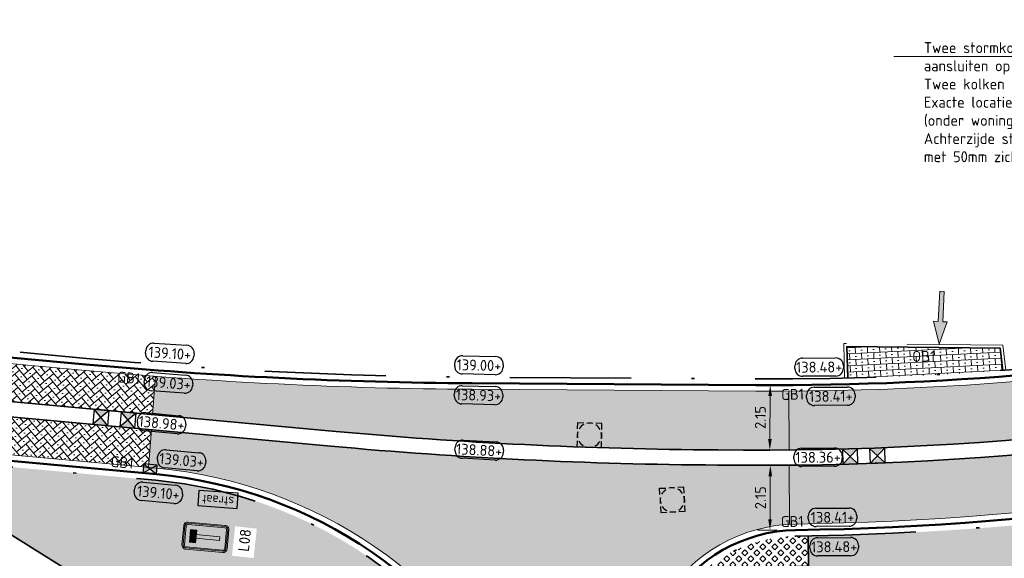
# Model space of a CAD drawing. Header units: metres. Extents: x 191748 to 192615, y 309710 to 310028.
# Tile 14 of 76: x 191854 to 191886, y 309786 to 309804. Entities that reach past the tile are written whole.
import ezdxf
from ezdxf import colors
from ezdxf.entities.mleader import LeaderData, LeaderLine
from ezdxf.enums import TextEntityAlignment as Align
from ezdxf.math import Vec2, Vec3

# ---------------------------------------------------------------- set-up
doc = ezdxf.new("R2010")
doc.units = ezdxf.units.M
for name, pattern in [('VH-GELEIDEBAND_50X200', [8, 4, -2, 0, -2]), ('VH-OPSLUITBAND-SO', [10, 4, -2, 2, -2]), ('VH-OPSLUITBAND_100X200', [16, 8, -2, 4, -2])]:
    doc.linetypes.add(name, pattern=pattern)
doc.layers.add('N-WE-GR-BEPLANTING_BODEMBEDEKKERS-A', color=7, linetype='Continuous', lineweight=9, true_color=0x478e2f)
for name, color, linetype, lineweight in [('N-WE-GR-GRAS-A', 62, 'Continuous', 9), ('N-WE-IE-MEUBILAIR-S-200', 7, 'Continuous', 25), ('N-WE-RI-HWA_KOLK_NORMALE STRAATKOLK-S-200', 84, 'Continuous', 25), ('N-WE-RI-HWA_KOLK_STORM-STRAATKOLK-S-200', 170, 'Continuous', 25), ('N-WE-RI-OVERIG_RIOOLPUT-OPHOOGTEBRENGEN-S-200', 7, 'Continuous', 25), ('N-WE-VH-GOOT-G', 170, 'Continuous', 35), ('N-WE-VH-HALFVERHARDING_GRASBETONSTEEN-G', 7, 'Continuous', 35), ('N-WE-VH-KANTLAAG 2 STREKS-G', 170, 'Continuous', 18), ('N-WE-VH-KANTOPSLUITING_GELEIDEBAND_70 200 VOORKANT-G', 2, 'Continuous', 50), ('N-WE-VH-KANTOPSLUITING_GELEIDEBAND_70 200-G', 6, 'VH-GELEIDEBAND_50X200', 35), ('N-WE-VH-KANTOPSLUITING_OPSLUITBAND_80X200 VOORKANT-G', 1, 'Continuous', 35), ('N-WE-VH-KANTOPSLUITING_OPSLUITBAND_80X200-G', 5, 'VH-OPSLUITBAND-SO', 18), ('N-WE-VH-KANTOPSLUITING_TEKST-T', 7, 'VH-OPSLUITBAND_100X200', 35), ('N-WE-VH-KANTVERHARDING-G', 5, 'Continuous', 35), ('N-WE-VH-OPENVERHARDING_STRAATBAKSTEEN_ROOD-A', 13, 'Continuous', 9), ('N-WE-VH-VERHARDING_GRASBETON-A', 251, 'Continuous', 9), ('N-WE-VW-VERKEERSTEKEN_BORD-T25', 7, 'Continuous', 25), ('N-WE-VW-VERKEERSTEKEN_BORD_L-S-200', 7, 'Continuous', 25), ('X-XX-AL-AANPIJLING-S', 6, 'Continuous', 5), ('X-XX-AL-AANPIJLING_INRIT-S', 6, 'Continuous', 5), ('X-XX-AL-HOOGTELABEL-S', 7, 'Continuous', 25), ('X-XX-AL-MAATVOERING-M', 6, 'Continuous', 18)]:
    doc.layers.add(name, color=color, linetype=linetype, lineweight=lineweight)
doc.layers.add('N-WE-VW-MARKERING-T', color=7, linetype='Continuous', true_color=0xf7f7f7)
doc.styles.add('NLCS-ISO', font='NLCS-ISO.ttf')
doc.styles.add('NLCS-ISO-M200-T18', font='NLCS-ISO.ttf', dxfattribs={"height": 0.36})
doc.styles.add('NLCS-ISO-M200-T25', font='NLCS-ISO.ttf', dxfattribs={"height": 0.5})
doc.styles.get("Standard").update_dxf_attribs({"font": 'arial.ttf'})
doc.dimstyles.new('ISO-25', dxfattribs={"dimtxt": 2.5, "dimasz": 2.5, "dimexe": 1.25, "dimexo": 0.625, "dimtad": 1, "dimtxsty": 'Standard', "dimcen": 2.5, "dimadec": 0, "dimazin": 0, "dimtfac": 1, "dimtmove": 0, "dimatfit": 3, "dimfxl": 1, "dimarcsym": 0})
doc.dimstyles.new('NLCS-M200-T18-PIJL_L2_H2', dxfattribs={"dimscale": 0.2, "dimtxt": 2.5, "dimasz": 1.8, "dimexe": 2, "dimexo": 2, "dimgap": 0.7, "dimtad": 1, "dimzin": 0, "dimdsep": 46, "dimtxsty": 'NLCS-ISO-M200-T18', "dimcen": 0, "dimdle": 2, "dimclrd": 256, "dimclre": 256, "dimclrt": 7, "dimazin": 0, "dimtfac": 1, "dimtdec": 3, "dimtofl": 0, "dimtmove": 0, "dimatfit": 3, "dimfxl": 2, "dimfxlon": 1, "dimtfillclr": 256, "dimtolj": 1, "dimtzin": 0, "dimlwd": -1, "dimlwe": -1, "dimarcsym": 0})
pattern_1 = [(53.48344836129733, (191878.3966331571, 309789.6519688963), (-0.04172600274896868, 0.2797479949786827), [0.6, -0.2]), (143.4834483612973, (191878.5573701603, 309789.532957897), (0.04172600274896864, -0.2797479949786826), [0.6, -0.2]), (8.48344836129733, (191878.596012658, 309789.7532003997), (0.2588850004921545, 0.1816000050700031), [0, -0.56568542])]
pattern_2 = [(41.68853559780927, (191858.0777125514, 309790.3275525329), (0.01633806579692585, 0.282370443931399), [0.6, -0.2]), (131.6885355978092, (191858.210728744, 309790.1781982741), (-0.01633806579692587, -0.2823704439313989), [0.6, -0.2]), (356.6885355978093, (191858.2935749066, 309790.3858915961), (0.2905394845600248, 0.124847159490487), [0, -0.56568542])]
pattern_3 = [(39.76306424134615, (191844.1466686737, 309791.6044324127), (0.02581634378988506, 0.2816620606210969), [0.6, -0.2]), (129.7630642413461, (191844.2745915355, 309791.4506932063), (-0.02581634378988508, -0.2816620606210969), [0.6, -0.2]), (354.7630642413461, (191844.3643693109, 309791.6554856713), (0.2945702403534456, 0.1150146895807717), [0, -0.56568542])]

# ---------------------------------------------------------------- blocks, each defined once
blk = doc.blocks.new('INRIT')
at = {"layer": 'X-XX-AL-AANPIJLING_INRIT-S'}
blk.add_hatch(color=254, dxfattribs=at).paths.add_polyline_path([(-1.75, 0.07499999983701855), (-1.750000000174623, -0.07499999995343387), (-0.75, -0.07500000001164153), (-0.75, -0.2250000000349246), (0, 0), (-0.75, 0.2250000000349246), (-0.75, 0.07500000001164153)])
at = {"layer": 'X-XX-AL-AANPIJLING_INRIT-S', "flags": 128}
blk.add_lwpolyline([(-1.75, 0.07499999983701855), (-1.750000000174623, -0.07499999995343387), (-0.75, -0.07500000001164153), (-0.75, -0.2250000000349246), (0, 0), (-0.75, 0.2250000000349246), (-0.75, 0.07500000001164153)], close=True, dxfattribs=at)
blk = doc.blocks.new('SAL-HOOGTE-WEGPEIL-200-SO')
for p, q in [((-0.8000000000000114, -0.04250000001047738), (-0.8000000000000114, 0.04250000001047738)), ((-0.5450000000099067, 0.3024999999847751), (0.5450000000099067, 0.3024999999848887)), ((0.8000000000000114, 0.04749999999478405), (0.8000000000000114, -0.04250000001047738)), ((0.5449999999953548, -0.297500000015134), (-0.5449999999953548, -0.297500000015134))]:
    blk.add_line(p, q)
for centre, radius, start, end in [((-0.5450000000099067, 0.04749999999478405), 0.2549999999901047, 90.00000000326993, 180.0000000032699), ((0.5450000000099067, 0.04749999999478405), 0.2549999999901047, 359.9999999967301, 89.99999999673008), ((-0.5449999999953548, -0.04250000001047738), 0.2550000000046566, 180, 270), ((0.5449999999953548, -0.04250000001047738), 0.2550000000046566, 270, 0)]:
    blk.add_arc(centre, radius, start, end)
at = {"style": 'NLCS-ISO'}
blk.add_attdef('HOOGTE', text='', height=0.36, dxfattribs=at).set_placement((0, 0.002499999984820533), align=Align.MIDDLE_CENTER)
blk = doc.blocks.new('TEKST OB')
at = {"layer": 'N-WE-VH-KANTOPSLUITING_TEKST-T', "style": 'NLCS-ISO'}
blk.add_attdef('TEKST_OPSLUITBANDEN', text='', height=0.36, rotation=0.340705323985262, dxfattribs=at).set_placement((0, 0), align=Align.BOTTOM_CENTER)
blk = doc.blocks.new('TEKST GB')
at = {"layer": 'N-WE-VH-KANTOPSLUITING_TEKST-T', "style": 'NLCS-ISO'}
blk.add_attdef('TEKST_GELEIDEBANDEN', text='', height=0.36, rotation=0.340705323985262, dxfattribs=at).set_placement((0, 0), align=Align.BOTTOM_CENTER)
blk = doc.blocks.new('SRI-PUT_OPHOOGTEBRENGEN-SO')
for p, q in [((-0.5, 2), (0.5, 2)), ((-2, -0.4999999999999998), (-2, 0.5)), ((2, -0.4999999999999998), (2, 0.5000000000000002)), ((-0.5, -2), (0.5, -2))]:
    blk.add_line(p, q)
for points in [[(-1, 2), (-2, 2), (-2, 0.9999999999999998)], [(1, 2), (2, 2), (2, 0.9999999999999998)], [(-1, -2), (-2, -2), (-2, -0.9999999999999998)], [(1, -2), (2, -2), (2, -0.9999999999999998)]]:
    blk.add_lwpolyline(points)
for start, end in [(120, 150), (75.52248781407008, 104.4775121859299), (30, 59.99999999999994), (165.5224878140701, 194.4775121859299), (345.5224878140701, 14.47751218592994), (209.9999999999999, 239.9999999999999), (300.0000000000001, 330.0000000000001), (255.52248781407, 284.4775121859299)]:
    blk.add_arc((0, 0), 2, start, end)
blk = doc.blocks.new('*D135')
at = {"layer": 'defpoints', "color": 0, "transparency": 16777216}
for p in [(191878.5178352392, 309791.7989588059), (191879.1538347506, 309791.794982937), (191879.1404595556, 309789.6554210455)]:
    blk.add_point(p, dxfattribs=at)
at = {"layer": 'X-XX-AL-MAATVOERING-M', "transparency": 16777216}
for p, q in [((191878.7538425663, 309791.7974834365), (191878.117843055, 309791.8014593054)), ((191878.5067104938, 309790.0193898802), (191878.5155847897, 309791.43896584)), ((191878.7404673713, 309789.657921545), (191878.10446786, 309789.6618974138))]:
    blk.add_line(p, q, dxfattribs=at)
for points in [[(191878.455585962, 309791.4393409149), (191878.5755836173, 309791.4385907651), (191878.5178352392, 309791.7989588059)], [(191878.4467116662, 309790.0197649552), (191878.5667093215, 309790.0190148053), (191878.5044600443, 309789.6593969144)]]:
    blk.add_solid(points, dxfattribs=at)
at = {"layer": 'X-XX-AL-MAATVOERING-M', "color": 7, "transparency": 16777216, "insert": (191878.1911538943, 309790.7311782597), "char_height": 0.36, "attachment_point": 5, "rotation": 89.64182749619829, "style": 'NLCS-ISO-M200-T18'}
blk.add_mtext('\\A1;2.15', dxfattribs=at)
blk = doc.blocks.new('N-SVW-VERKEERSTEKEN_BORD_L08-SO')
at = {"true_color": 0x007dc8}
h = blk.add_hatch(color=152, dxfattribs=at)
h.dxf.hatch_style = 1
h.paths.add_polyline_path([(-2.25, 3.050000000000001), (-2.25, -3.05, 0.4142135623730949), (-1.550000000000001, -3.749999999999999), (-2.296212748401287e-16, -3.75), (-2.173748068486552e-16, -3.55), (-1.550000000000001, -3.549999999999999, -0.414213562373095), (-2.05, -3.05), (-2.05, 3.050000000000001, -0.4142135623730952), (-1.55, 3.550000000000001), (1.10555322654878e-15, 3.550000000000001), (1.117799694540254e-15, 3.75), (-1.55, 3.75, 0.4142135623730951)])
at = {"true_color": 0xffffff}
h = blk.add_hatch(color=7, dxfattribs=at)
h.dxf.hatch_style = 1
h.paths.add_polyline_path([(-1.55, -3.349999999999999, -0.4142135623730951), (-1.85, -3.049999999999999), (-1.85, 3.05, -0.4142135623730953), (-1.55, 3.35), (8.157510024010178e-16, 3.35), (8.835086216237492e-16, 3.550000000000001), (-1.55, 3.550000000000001, 0.4142135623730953), (-2.05, 3.050000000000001), (-2.05, -3.05, 0.4142135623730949), (-1.550000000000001, -3.549999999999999), (-3.839082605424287e-16, -3.55), (-3.161506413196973e-16, -3.35)])
at = {"true_color": 0x007dc8}
h = blk.add_hatch(color=152, dxfattribs=at)
h.dxf.hatch_style = 1
h.paths.add_polyline_path([(9.992007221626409e-16, 3.35), (-1.55, 3.35, 0.4142135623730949), (-1.85, 3.05), (-1.85, -3.05, 0.4142135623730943), (-1.55, -3.349999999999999), (-1.110223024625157e-16, -3.349999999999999), (1.110223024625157e-16, -2.35), (-0.3, -2.350000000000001), (-0.2999999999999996, 1.55), (-1.05, 1.55), (-1.05, 2.55), (8.881784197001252e-16, 2.55)])
h = blk.add_hatch(color=152, dxfattribs=at)
h.dxf.hatch_style = 1
h.paths.add_polyline_path([(1.550000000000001, 3.75), (1.117799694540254e-15, 3.75), (1.10555322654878e-15, 3.550000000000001), (1.550000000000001, 3.550000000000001, -0.414213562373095), (2.050000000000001, 3.050000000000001), (2.050000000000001, -3.05, -0.4142135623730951), (1.55, -3.55), (-2.173748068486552e-16, -3.55), (-2.296212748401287e-16, -3.75), (1.55, -3.75, 0.4142135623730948), (2.25, -3.05), (2.250000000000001, 3.050000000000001, 0.4142135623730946)])
at = {"true_color": 0xffffff}
h = blk.add_hatch(color=7, dxfattribs=at)
h.dxf.hatch_style = 1
h.paths.add_polyline_path([(-4.271729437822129e-16, -3.35), (-3.839082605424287e-16, -3.55), (1.55, -3.55, 0.4142135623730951), (2.050000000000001, -3.05), (2.050000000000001, 3.050000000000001, 0.414213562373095), (1.550000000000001, 3.550000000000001), (8.835086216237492e-16, 3.550000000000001), (8.157510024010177e-16, 3.349999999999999), (1.550000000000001, 3.35, -0.4142135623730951), (1.850000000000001, 3.05), (1.85, -3.05, -0.4142135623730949), (1.55, -3.35)])
at = {"true_color": 0x007dc8}
h = blk.add_hatch(color=152, dxfattribs=at)
h.dxf.hatch_style = 1
h.paths.add_polyline_path([(1.850000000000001, 3.05, 0.4142135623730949), (1.550000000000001, 3.35), (1.110223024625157e-15, 3.35), (9.992007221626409e-16, 2.55), (1.05, 2.55), (1.05, 1.55), (0.3000000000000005, 1.55), (0.3, -2.35), (-2.220446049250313e-16, -2.35), (-4.440892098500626e-16, -3.35), (1.550000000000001, -3.35, 0.4142135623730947), (1.85, -3.05)])
at = {"true_color": 0xffffff}
h = blk.add_hatch(color=7, dxfattribs=at)
h.dxf.hatch_style = 1
h.paths.add_polyline_path([(6.938893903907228e-16, 2.55), (-1.05, 2.55), (-1.05, 1.55), (4.718447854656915e-16, 1.55), (4.718447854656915e-16, 1.65), (-0.9499999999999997, 1.65), (-0.9499999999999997, 2.45), (6.661338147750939e-16, 2.45)])
at = {"true_color": 0xff0000}
h = blk.add_hatch(color=1, dxfattribs=at)
h.dxf.hatch_style = 1
h.paths.add_polyline_path([(-0.9499999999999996, 1.65), (0.9500000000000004, 1.65), (0.9500000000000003, 2.45), (-0.9499999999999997, 2.45)])
at = {"true_color": 0xffffff}
h = blk.add_hatch(color=7, dxfattribs=at)
h.dxf.hatch_style = 1
h.paths.add_polyline_path([(1.05, 2.55), (6.38378239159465e-16, 2.55), (6.106226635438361e-16, 2.45), (0.9500000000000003, 2.45), (0.9500000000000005, 1.65), (5.273559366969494e-16, 1.65), (4.996003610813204e-16, 1.55), (1.05, 1.55)])
h = blk.add_hatch(color=7, dxfattribs=at)
h.dxf.hatch_style = 1
h.paths.add_polyline_path([(0.3000000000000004, 1.55), (0.3, -2.349999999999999), (-0.3, -2.349999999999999), (-0.2999999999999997, 1.55)])
at = {"color": 152, "lineweight": 0, "true_color": 0x007dc8}
blk.add_lwpolyline([(-1.550000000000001, -3.75), (1.55, -3.75, 0.4142135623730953), (2.250000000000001, -3.050000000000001), (2.250000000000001, 3.05, 0.4142135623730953), (1.550000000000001, 3.75), (-1.549999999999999, 3.75, 0.4142135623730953), (-2.25, 3.050000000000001), (-2.25, -3.05, 0.4142135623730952)], format="xyb", close=True, dxfattribs=at)
at = {"color": 7, "lineweight": 0, "true_color": 0xffffff}
for points in [[(-1.55, -3.549999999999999), (1.55, -3.55, 0.414213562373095), (2.050000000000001, -3.05), (2.050000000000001, 3.05, 0.414213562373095), (1.550000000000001, 3.55), (-1.55, 3.55, 0.414213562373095), (-2.05, 3.05), (-2.05, -3.05, 0.414213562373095)], [(-1.55, -3.349999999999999), (1.55, -3.35, 0.4142135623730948), (1.85, -3.05), (1.850000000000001, 3.05, 0.4142135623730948), (1.550000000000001, 3.35), (-1.55, 3.35, 0.4142135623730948), (-1.85, 3.05), (-1.85, -3.05, 0.4142135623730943)]]:
    blk.add_lwpolyline(points, format="xyb", close=True, dxfattribs=at)
for points in [[(-1.05, 1.55), (1.05, 1.55), (1.05, 2.55), (-1.05, 2.55)], [(-0.9499999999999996, 1.65), (0.9500000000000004, 1.65), (0.9500000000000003, 2.45), (-0.9499999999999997, 2.45)], [(0.3000000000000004, 1.55), (0.3, -2.349999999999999), (-0.3, -2.349999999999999), (-0.2999999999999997, 1.55)]]:
    blk.add_lwpolyline(points, close=True, dxfattribs=at)
blk = doc.blocks.new('SIE-MEUBILAIR_BORD_STRAATNAAM-SO')
blk.add_lwpolyline([(-1.625, -0.625), (1.625, -0.625), (1.625, 0.625), (-1.625, 0.625)], close=True)
at = {"style": 'NLCS-ISO'}
blk.add_text('straat', height=0.75, dxfattribs=at).set_placement((0, 0.07594648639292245), align=Align.MIDDLE_CENTER)
blk = doc.blocks.new('SRI-KOLK_STRAAT_01-SO')
h = blk.add_hatch(color=256)
h.dxf.hatch_style = 1
h.paths.add_polyline_path([(0, 1.125), (-1.125, 2.25), (-1.125, 1.110223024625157e-16)])
h.paths.add_polyline_path([(1.125, 2.25), (0, 1.125), (1.125, 1.110223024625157e-16)])
for p, q in [((-1.125, 1.530808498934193e-17), (1.125, 2.25)), ((1.125, 0), (-1.125, 2.25))]:
    blk.add_line(p, q)
blk.add_lwpolyline([(-1.125, 0), (1.125, 0), (1.125, 2.25), (-1.125, 2.25)], close=True)
blk = doc.blocks.new('SRI-KOLK_STRAAT-SO')
h = blk.add_hatch(color=256)
h.dxf.hatch_style = 1
h.paths.add_polyline_path([(-1.125, 1.5), (-1.125, -1.110223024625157e-16), (1.110223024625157e-16, 0.7499999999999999)])
h.paths.add_polyline_path([(1.125, 1.5), (1.110223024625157e-16, 0.7499999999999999), (1.125, -1.110223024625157e-16)])
for p, q in [((-1.125, 0), (1.125, 1.5)), ((1.125, 0), (-1.125, 1.5))]:
    blk.add_line(p, q)
blk.add_lwpolyline([(-1.125, 0), (1.125, 0), (1.125, 1.5), (-1.125, 1.5)], close=True)
blk = doc.blocks.new('*D155')
at = {"layer": 'defpoints', "color": 0, "transparency": 16777216}
for p in [(191878.5225590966, 309789.1521144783), (191879.1585586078, 309789.1481386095), (191879.1451834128, 309787.0085767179)]:
    blk.add_point(p, dxfattribs=at)
at = {"layer": 'X-XX-AL-MAATVOERING-M', "transparency": 16777216}
for p, q in [((191878.7585664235, 309789.150639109), (191878.1225669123, 309789.1546149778)), ((191878.5114343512, 309787.3725455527), (191878.520308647, 309788.7921215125)), ((191878.7451912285, 309787.0110772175), (191878.1091917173, 309787.0150530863))]:
    blk.add_line(p, q, dxfattribs=at)
for points in [[(191878.4603098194, 309788.7924965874), (191878.5803074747, 309788.7917464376), (191878.5225590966, 309789.1521144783)], [(191878.4514355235, 309787.3729206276), (191878.5714331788, 309787.3721704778), (191878.5091839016, 309787.0125525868)]]:
    blk.add_solid(points, dxfattribs=at)
at = {"layer": 'X-XX-AL-MAATVOERING-M', "color": 7, "transparency": 16777216, "insert": (191878.1958777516, 309788.0843339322), "char_height": 0.36, "attachment_point": 5, "rotation": 89.64182749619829, "style": 'NLCS-ISO-M200-T18'}
blk.add_mtext('\\A1;2.15', dxfattribs=at)
blk = doc.blocks.new('*D183')
at = {"layer": 'defpoints', "color": 0, "transparency": 16777216}
for p in [(191878.6663996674, 309891.7999840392), (191895.4803620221, 309793.2236650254)]:
    blk.add_point(p, dxfattribs=at)
at = {"layer": 'N-WE-VW-MARKERING-T', "color": 0, "lineweight": -2, "transparency": 16777216}
blk.add_line((191895.0042722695, 309796.0148676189), (191895.3962922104, 309793.7165466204), dxfattribs=at)
at = {"layer": 'N-WE-VW-MARKERING-T', "color": 0, "transparency": 16777216}
blk.add_solid([(191895.4784391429, 309793.7305582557), (191895.3141452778, 309793.7025349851), (191895.4803620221, 309793.2236650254)], dxfattribs=at)
at = {"layer": 'N-WE-VW-MARKERING-T', "color": 0, "transparency": 16777216, "insert": (191895.5331197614, 309795.1760891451), "char_height": 0.5, "attachment_point": 5, "rotation": 279.6796704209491}
blk.add_mtext('R100', dxfattribs=at)

msp = doc.modelspace()

# ---------------------------------------------------------------- hatches: boundary and pattern name
at = {"layer": 'N-WE-GR-BEPLANTING_BODEMBEDEKKERS-A'}
h = msp.add_hatch(dxfattribs=at)
h.set_pattern_fill('AGR-BEPLANTING_SOORT_01', color=256, scale=0.04, pattern_type=2)
h.set_pattern_definition([(59.99999999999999, (191862.4174105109, 309785.118699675), (-0.1154700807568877, 0.1999999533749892), [0.05773519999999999, -0.1732052]), (120, (191862.4174105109, 309785.118699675), (-0.2309400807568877, -4.662501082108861e-08), [0.05773519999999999, -0.1732052]), (270, (191862.4174105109, 309785.118699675), (0.11547, -0.2), [0.05, -0.35])])
edge = h.paths.add_edge_path()
edge.add_line((191847.1608304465, 309789.6712465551), (191845.5395389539, 309788.0687502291))
edge.add_line((191845.5395389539, 309788.0687502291), (191845.68, 309788.044))
edge.add_line((191845.68, 309788.044), (191848.183, 309788.577))
edge.add_line((191848.183, 309788.577), (191852.414, 309787.502))
edge.add_line((191852.414, 309787.502), (191853.234, 309786.989))
edge.add_line((191853.234, 309786.989), (191858.442, 309783.731))
edge.add_line((191858.442, 309783.731), (191866.075, 309778.858))
edge.add_line((191866.075, 309778.858), (191869.687, 309776.715))
edge.add_line((191869.687, 309776.715), (191870.3671735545, 309774.5147036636))
edge.add_line((191870.3671735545, 309774.5147036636), (191873.0134159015, 309769.900599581))
edge.add_line((191873.0134159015, 309769.900599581), (191873.2320631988, 309769.9547358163))
edge.add_line((191873.2320631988, 309769.9547358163), (191872.6744863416, 309771.6119022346))
edge.add_line((191872.6744863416, 309771.6119022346), (191873.8459574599, 309772.0479703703))
edge.add_line((191873.8459574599, 309772.0479703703), (191873.298663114, 309773.5182441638))
edge.add_arc((191826.6272534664, 309756.1452904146), 49.80000000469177, 20.41726678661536, 26.4688607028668)
edge.add_line((191871.2070546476, 309778.3417164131), (191870.1248446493, 309780.515251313))
edge.add_arc((191856.8762290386, 309773.9187231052), 14.79999999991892, 26.46886070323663, 84.7630642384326)
edge.add_line((191858.2270925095, 309788.6569444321), (191847.1608304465, 309789.6712465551))
at = {"layer": 'N-WE-GR-GRAS-A'}
h = msp.add_hatch(dxfattribs=at)
h.set_pattern_fill('AGR-GRAS_01', color=256, scale=0.04, pattern_type=2)
h.set_pattern_definition([(0, (191875.9870061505, 309779.9595765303), (1, 1), [0.12, -0.8]), (45, (191876.3870061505, 309780.1595765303), (-0.1131370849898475, 1.866761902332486), [0.12, -0.8]), (29.99999999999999, (191876.0670061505, 309780.0795765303), (0.2274613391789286, 1.286025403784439), [0.12, -0.8]), (15, (191876.3070061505, 309780.4395765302), (0.3856270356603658, 0.7244941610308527), [0.12, -0.8]), (135, (191876.1470061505, 309781.9595765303), (-0.02828427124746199, -0.6505382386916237), [0.12, -0.8]), (150, (191877.1870061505, 309780.3595765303), (0.2156921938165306, -0.5864101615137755), [0.12, -0.8]), (165, (191876.2270061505, 309779.9995765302), (0.1434520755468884, -0.7010146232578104), [0.12, -0.8]), (85, (191876.3870061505, 309780.3595765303), (-0.872677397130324, 1.040016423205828), [0.12, -0.8]), (99.99999999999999, (191875.9870061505, 309779.9595765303), (-1.112117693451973, 0.7787131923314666), [0.12, -0.7999999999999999])])
edge = h.paths.add_edge_path()
edge.add_arc((191826.6272534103, 309756.1452904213), 54.00000005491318, 22.22609180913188, 25.67524313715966)
edge.add_line((191875.2955265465, 309779.5418541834), (191876.1948871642, 309779.9824397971))
edge.add_line((191876.1948871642, 309779.9824397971), (191876.0189136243, 309780.3416518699))
edge.add_arc((191879.4314283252, 309782.0134004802), 3.800000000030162, 90.76972052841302, 206.0996602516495, ccw=False)
edge.add_arc((191883.0397963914, 309528.3209040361), 257.5181556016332, 90.72522208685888, 90.81421897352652, ccw=False)
edge.add_line((191879.7803439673, 309785.8184310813), (191879.7669102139, 309786.8183408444))
edge.add_arc((191878.0115512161, 309887.0445883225), 100.2416179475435, 271.0033736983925, 286.9347914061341)
edge.add_line((191907.210244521, 309791.1497590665), (191928.912204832, 309797.7584059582))
edge.add_arc((191943.4194917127, 309750.1183112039), 49.80000000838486, 101.80399047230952, 106.93645887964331, ccw=False)
edge.add_line((191933.232193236, 309798.8651977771), (191933.6236481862, 309796.9769165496))
edge.add_line((191933.6236481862, 309796.9769165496), (191933.557, 309796.9739999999))
edge.add_line((191933.557, 309796.9739999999), (191932.054526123, 309797.747521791))
edge.add_line((191932.054526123, 309797.747521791), (191930.927, 309797.559))
edge.add_line((191930.927, 309797.559), (191917.357, 309794.134))
edge.add_line((191917.357, 309794.134), (191912.589, 309792.334))
edge.add_line((191912.589, 309792.334), (191907.042, 309790.274))
edge.add_line((191907.042, 309790.274), (191894.822, 309787.125))
edge.add_line((191894.822, 309787.125), (191886.108, 309785.686))
edge.add_line((191886.108, 309785.686), (191877.464, 309784.108))
edge.add_line((191877.464, 309784.108), (191878.116, 309782.312))
edge.add_line((191878.116, 309782.312), (191878.703, 309780.493))
edge.add_line((191878.703, 309780.493), (191879.1568278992, 309778.8911007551))
edge.add_line((191879.1568278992, 309778.8911007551), (191879.7632863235, 309776.3806149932))
edge.add_line((191879.7632863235, 309776.3806149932), (191880.223, 309773.984))
edge.add_line((191880.223, 309773.984), (191880.5025936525, 309772.1425503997))
edge.add_line((191880.5025936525, 309772.1425503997), (191880.1296866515, 309772.0309174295))
edge.add_line((191880.1296866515, 309772.0309174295), (191880.1563599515, 309769.9220593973))
edge.add_line((191880.1563599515, 309769.9220593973), (191879.5219050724, 309769.3282107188))
edge.add_arc((191874.5569085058, 309770.696168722), 5.150000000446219, 344.5960303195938, 372.1863437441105)
edge.add_arc((191858.6242088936, 309767.2553719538), 21.44999997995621, 12.18634373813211, 18.04183907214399)
edge.add_line((191879.0195254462, 309773.8986815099), (191877.8489725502, 309773.5264343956))
edge.add_line((191877.8489725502, 309773.5264343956), (191877.499169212, 309774.4511032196))
edge.add_arc((191858.6059042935, 309767.3037581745), 20.20000001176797, 20.72169125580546, 24.98510194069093)
edge.add_line((191876.9155407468, 309775.83588648), (191876.6149683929, 309776.5714588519))
at = {"layer": 'N-WE-VH-OPENVERHARDING_STRAATBAKSTEEN_ROOD-A'}
h = msp.add_hatch(dxfattribs=at)
h.set_pattern_fill('AVH-SBS_KEIFORMAAT_KEPER', color=256, scale=2, pattern_type=2)
h.set_pattern_definition(pattern_1)
edge = h.paths.add_edge_path()
edge.add_line((191906.893505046, 309795.6478162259), (191905.541760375, 309795.2714650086))
edge.add_arc((191878.6663996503, 309891.7999840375), 100.1999999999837, 270.26591172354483, 285.5582057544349, ccw=False)
edge.add_line((191879.1314296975, 309791.6010631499), (191879.1404595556, 309789.6554210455))
edge.add_arc((191878.3467525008, 309889.3881632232), 99.73590042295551, 270.4559696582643, 286.9370574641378)
edge.add_line((191907.4019123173, 309793.9782710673), (191906.893505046, 309795.6478162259))
h = msp.add_hatch(dxfattribs=at)
h.set_pattern_fill('AVH-SBS_KEIFORMAAT_KEPER', color=256, scale=2, pattern_type=2)
h.set_pattern_definition(pattern_3)
edge = h.paths.add_edge_path()
edge.add_line((191855.8993152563, 309792.2845537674), (191844.3063991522, 309793.3471275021))
edge.add_line((191844.3063991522, 309793.3471275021), (191844.1923059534, 309792.1023452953))
edge.add_line((191844.1923059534, 309792.1023452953), (191858.1156560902, 309790.826170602))
edge.add_line((191858.1156560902, 309790.826170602), (191858.2118754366, 309792.09059417))
edge.add_arc((191869.6087539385, 309941.8575830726), 150.1999993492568, 264.7630642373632, 265.6483271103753, ccw=False)
h = msp.add_hatch(dxfattribs=at)
h.set_pattern_fill('AVH-SBS_KEIFORMAAT_HALFST', color=256, scale=2, pattern_type=2)
h.set_pattern_definition([(2.856858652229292, (191880.9756232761, 309792.026703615), (-0.009968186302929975, 0.199751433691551), []), (92.85685865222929, (191881.3751261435, 309792.0466399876), (-0.3995028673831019, -0.01993637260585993), [0.2, -0.2]), (92.85685865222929, (191881.1654065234, 309792.236423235), (-0.3995028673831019, -0.01993637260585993), [0.2, -0.2]), (2.856858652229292, (191881.1703906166, 309792.1365475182), (-0.01993637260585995, 0.3995028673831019), [0, -0.4, 0, 0, 0]), (2.856858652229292, (191881.360173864, 309792.3462671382), (-0.01993637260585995, 0.3995028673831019), [0, -0.4, 0, 0, 0])])
edge = h.paths.add_edge_path()
edge.add_line((191881.0513667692, 309793.0758974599), (191881.0755953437, 309792.0290675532))
edge.add_arc((191878.6663996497, 309891.7999840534), 99.80000001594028, 271.3832680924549, 274.3303811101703)
edge.add_line((191886.202045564, 309792.2848895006), (191886.1096355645, 309793.0217010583))
edge.add_line((191886.1096355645, 309793.0217010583), (191881.0513667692, 309793.0758974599))
h = msp.add_hatch(dxfattribs=at)
h.set_pattern_fill('AVH-SBS_KEIFORMAAT_KEPER', color=256, scale=2, pattern_type=2)
h.set_pattern_definition(pattern_1)
edge = h.paths.add_edge_path()
edge.add_line((191879.152046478, 309787.2058898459), (191879.352388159, 309787.2127997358))
edge.add_arc((191877.8354248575, 309887.0012701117), 99.79999998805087, 270.8709312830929, 285.5582057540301)
edge.add_line((191904.6034987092, 309790.8580944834), (191905.6157643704, 309791.1399283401))
edge.add_line((191905.6157643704, 309791.1399283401), (191905.1463843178, 309792.8258056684))
edge.add_arc((191878.4659001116, 309887.9005194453), 98.747402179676, 270.392746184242, 285.67552723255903, ccw=False)
edge.add_line((191879.1427800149, 309789.1554371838), (191879.152046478, 309787.2058898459))
h = msp.add_hatch(dxfattribs=at)
h.set_pattern_fill('AVH-SBS_KEIFORMAAT_KEPER', color=256, scale=2, pattern_type=2)
h.set_pattern_definition(pattern_2)
edge = h.paths.add_edge_path()
edge.add_arc((191869.6087539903, 309941.8575837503), 150.2000000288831, 265.6483271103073, 269.6418274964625)
edge.add_line((191868.6698164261, 309791.6605185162), (191878.0400245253, 309791.60194187))
edge.add_arc((191878.479439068, 309856.8459207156), 65.2454585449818, 269.6141219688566, 270.5725490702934)
edge.add_line((191879.1314173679, 309791.6037197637), (191879.1404595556, 309789.6554210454))
edge.add_arc((191878.327507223, 309885.8602965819), 96.2083102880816, 269.6382510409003, 270.4841504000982, ccw=False)
edge.add_line((191877.7200798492, 309789.6539038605), (191876.7859082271, 309789.6597437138))
edge.add_arc((191877.7220327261, 309939.4068176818), 149.7499999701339, 264.76306424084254, 269.64182749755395, ccw=False)
edge.add_line((191864.0536675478, 309790.2819093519), (191858.1156560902, 309790.826170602))
edge.add_line((191858.1156560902, 309790.826170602), (191858.2118754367, 309792.0905941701))
h = msp.add_hatch(dxfattribs=at)
h.set_pattern_fill('AVH-SBS_KEIFORMAAT_KEPER', color=256, scale=2, pattern_type=2)
h.set_pattern_definition(pattern_3)
h.paths.add_polyline_path([(191844.0325754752, 309790.3596502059), (191857.9828537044, 309789.0810073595), (191858.0777125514, 309790.3275525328), (191844.1466686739, 309791.6044324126)])
h = msp.add_hatch(dxfattribs=at)
h.set_pattern_fill('AVH-SBS_KEIFORMAAT_KEPER', color=256, scale=2, pattern_type=2)
h.set_pattern_definition(pattern_2)
edge = h.paths.add_edge_path()
edge.add_line((191857.9859312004, 309789.0807252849), (191858.263602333, 309789.0552747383))
edge.add_arc((191856.8762290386, 309773.9187231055), 15.19999999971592, 26.46886068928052, 84.7630642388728, ccw=False)
edge.add_line((191870.482915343, 309780.693535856), (191870.6071952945, 309780.4439292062))
edge.add_line((191870.6071952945, 309780.4439292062), (191871.6830581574, 309778.2815607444))
edge.add_line((191871.6830581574, 309778.2815607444), (191874.7350029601, 309779.78100517))
edge.add_arc((191879.4314280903, 309782.0134004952), 5.199999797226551, 93.0798267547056, 205.4235766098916, ccw=False)
edge.add_line((191879.1520464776, 309787.2058896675), (191879.1427800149, 309789.1554371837))
edge.add_arc((191878.3267154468, 309885.6897201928), 96.53773229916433, 269.63810029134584, 270.4843454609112, ccw=False)
edge.add_line((191877.7169542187, 309789.1539136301), (191876.7827825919, 309789.1597534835))
edge.add_arc((191877.7220327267, 309939.4068177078), 150.2499999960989, 264.7630642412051, 269.6418274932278, ccw=False)
edge.add_line((191864.0080302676, 309789.7839964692), (191858.0777125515, 309790.3275525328))
edge.add_line((191858.0777125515, 309790.3275525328), (191857.9828537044, 309789.0810073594))
edge.add_line((191857.9828537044, 309789.0810073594), (191857.9859312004, 309789.0807252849))
at = {"layer": 'N-WE-VH-VERHARDING_GRASBETON-A'}
h = msp.add_hatch(dxfattribs=at)
h.set_pattern_fill('AVH-GRASBETONSTEEN_02-SO', color=256, scale=0.2, pattern_type=2)
h.set_pattern_definition([(45, (-12.54286869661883, 3.644234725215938), (-0.1979898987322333, 0.1979898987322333), [0.14, -0.14]), (135, (-12.54286869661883, 3.644234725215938), (-0.1979898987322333, -0.1979898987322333), [0.14, -0.14]), (45, (-12.64186269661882, 3.743228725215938), (-0.1979898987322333, 0.1979898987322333), [0.14, -0.14]), (135, (-12.44387469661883, 3.743228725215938), (-0.1979898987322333, -0.1979898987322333), [0.14, -0.14])])
edge = h.paths.add_edge_path()
edge.add_line((191876.0189136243, 309780.3416518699), (191876.0189247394, 309780.341623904))
edge.add_arc((191879.4314246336, 309782.0134011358), 3.7999992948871, 90.76966486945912, 206.1001460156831, ccw=False)
edge.add_line((191879.3803800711, 309785.81305758), (191879.7803439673, 309785.8184310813))
edge.add_line((191879.7803439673, 309785.8184310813), (191879.7669102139, 309786.8183408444))
edge.add_line((191879.7669102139, 309786.8183408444), (191879.3669463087, 309786.812967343))
edge.add_arc((191879.4314283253, 309782.0134004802), 4.800000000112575, 90.76972052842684, 206.099660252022)
edge.add_line((191875.1208834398, 309779.9017180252), (191875.2955265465, 309779.5418541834))
edge.add_line((191875.2955265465, 309779.5418541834), (191876.1948871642, 309779.9824397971))
edge.add_line((191876.1948871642, 309779.9824397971), (191876.0189136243, 309780.3416518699))

# ---------------------------------------------------------------- linework, layer by layer
at = {"layer": 'N-WE-VH-GOOT-G'}
for points in [[(191811.3972957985, 309827.8570598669), (191818.0202994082, 309813.3777538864, 0.05510320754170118), (191826.6445158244, 309798.9608257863, 0.1656770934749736), (191833.8375266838, 309794.1109362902), (191835.4199509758, 309793.6817266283, 0.04339252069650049), (191844.1923059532, 309792.1023452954), (191864.0536675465, 309790.281909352, 0.02129083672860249), (191876.785908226, 309789.6597437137), (191877.6340506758, 309789.6544416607, 0.06956016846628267), (191905.0122757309, 309793.307484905), (191915.2449975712, 309796.1564677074), (191928.9738655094, 309800.5260009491, -0.04452719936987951), (191937.692505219, 309802.4677895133), (191963.5511605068, 309805.8522864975, 0.03894486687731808), (191978.7322234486, 309809.0562095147), (192024.8671967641, 309822.6149959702, -0.04516751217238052), (192038.1762925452, 309825.2515809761, -0.08053306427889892), (192044.6474859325, 309824.8925724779)], [(191810.9426047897, 309827.6490788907), (191817.5656083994, 309813.1697729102, 0.05510320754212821), (191826.2462291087, 309798.6585548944, 0.1656770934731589), (191833.7066381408, 309793.6283721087), (191835.2890624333, 309793.1991624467, 0.04339252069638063), (191844.1466686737, 309791.6044324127), (191864.0080302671, 309789.7839964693, 0.02129083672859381), (191876.7827826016, 309789.1597534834), (191877.6309250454, 309789.1544514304, 0.06956016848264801), (191905.1463843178, 309792.8258056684), (191915.3879204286, 309795.67724253), (191929.1255069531, 309800.0495506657, -0.04452719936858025), (191937.7573940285, 309801.9720179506), (191963.6160493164, 309805.3565149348, 0.0389448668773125), (191978.8732078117, 309808.5764977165), (192025.0081811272, 309822.1352841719, -0.04516751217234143), (192038.2288443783, 309824.7543503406, -0.08053306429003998), (192044.5402552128, 309824.4042062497)]]:
    msp.add_lwpolyline(points, format="xyb", dxfattribs=at)
at = {"layer": 'N-WE-VH-HALFVERHARDING_GRASBETONSTEEN-G'}
msp.add_lwpolyline([(191875.2955265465, 309779.5418541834), (191876.1948871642, 309779.9824397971), (191876.0189136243, 309780.3416518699, -0.5504932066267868), (191879.3803800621, 309785.8130575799), (191879.7803439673, 309785.8184310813), (191879.7669102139, 309786.8183408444)], format="xyb", dxfattribs=at)
at = {"layer": 'N-WE-VH-KANTLAAG 2 STREKS-G'}
for points in [[(191811.9308784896, 309829.6956162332), (191819.1570269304, 309813.8977063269, 0.05528967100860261), (191827.6740538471, 309799.6719729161, 0.1566398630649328), (191833.7889570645, 309795.3971718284, 0.05277522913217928), (191844.1587495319, 309793.3608805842, 0.0007384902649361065), (191844.3063991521, 309793.3471275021), (191855.8993152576, 309792.2845537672, 0.02129083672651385), (191868.6698164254, 309791.6605185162), (191878.0400245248, 309791.6019418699, 0.06956016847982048), (191905.5417598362, 309795.2714648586), (191914.7447675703, 309797.8337558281), (191929.706585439, 309802.5957042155, -0.04452719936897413), (191938.3471477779, 309804.5201036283), (191963.298094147, 309807.785795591, 0.01672757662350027), (191969.7527420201, 309808.8512773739, 0.3987223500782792), (191971.499305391, 309811.3241282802), (191971.1540984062, 309813.7069819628), (191970.9561647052, 309813.6783070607)], [(191873.0339977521, 309775.2882809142, 0.01768418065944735), (191871.5651253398, 309778.5200009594), (191870.4829153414, 309780.6935358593, 0.2599876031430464), (191858.263602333, 309789.0552747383), (191844.0325754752, 309790.359650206, -0.04339252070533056), (191834.9618410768, 309791.9927519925), (191833.3794167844, 309792.4219616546, -0.1656770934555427), (191825.2505123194, 309797.9028776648, -0.05510320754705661), (191816.4288808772, 309812.6498204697), (191809.2027324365, 309828.4477303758)], [(192050.8548863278, 309808.5941003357), (192051.0534377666, 309808.6181279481, -0.06088805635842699), (192051.058607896, 309812.9373415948, 0.3420939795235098), (192045.925051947, 309821.5716352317, 0.1250399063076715), (192037.229166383, 309822.6764523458, 0.04088035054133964), (192025.5114900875, 309820.2507332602), (191979.4230468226, 309806.705621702, -0.0389448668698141), (191963.8691156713, 309803.4230058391), (191937.1027514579, 309799.9197038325, 0.04452719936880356), (191928.392787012, 309797.9798473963), (191915.8881504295, 309793.9999544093), (191904.6034987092, 309790.8580944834, -0.06417320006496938), (191879.352388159, 309787.2127997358, 0.549917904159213), (191874.7616713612, 309779.7257444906, -0.0166264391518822), (191876.2222165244, 309776.4750626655)]]:
    msp.add_lwpolyline(points, format="xyb", dxfattribs=at)
at = {"layer": 'N-WE-VH-KANTOPSLUITING_GELEIDEBAND_70 200 VOORKANT-G'}
for points in [[(191810.6693669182, 309832.9343642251), (191819.3389033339, 309813.9808987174, 0.05528967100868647), (191827.8332785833, 309799.7929997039, 0.1566398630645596), (191833.8479374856, 309795.5882773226, 0.05277819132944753), (191844.1770045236, 309793.5600466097, 0.0007414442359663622), (191844.3246540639, 309793.5462926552), (191855.9175701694, 309792.4837189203, 0.02129083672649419), (191868.6710666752, 309791.8605146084), (191878.0412747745, 309791.8019379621, 0.04950691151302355), (191897.7108394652, 309793.6301856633)], [(191873.9112937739, 309772.4457531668), (191873.4860984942, 309773.5880150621, 0.02641119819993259), (191871.3860899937, 309778.4308586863), (191870.3038799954, 309780.6043935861, 0.2599876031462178), (191858.2453474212, 309788.8561095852), (191844.0143205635, 309790.1604850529, -0.04339252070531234), (191834.9094856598, 309791.7997263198), (191833.3270613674, 309792.2289359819, -0.1656770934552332), (191825.0911976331, 309797.781969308, -0.05510320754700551), (191816.2470044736, 309812.5666280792), (191807.5774680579, 309831.5200935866)], [(191879.3554281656, 309787.0128228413, 0.06417320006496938), (191904.6571421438, 309790.6654227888), (191915.9453195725, 309793.8082643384), (191928.4534435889, 309797.7892672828, -0.04452719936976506), (191937.1287069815, 309799.7213952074), (191963.8950711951, 309803.224697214, 0.03894486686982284), (191979.4794405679, 309806.5137369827), (192025.5678838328, 309820.0588485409, -0.04088035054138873), (192037.2535882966, 309822.4779490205, -0.1250399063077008), (192045.8517672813, 309821.3855455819, -0.342093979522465), (192050.8601145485, 309812.9618444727, 0.05392047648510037), (192050.8017172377, 309809.0912653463)], [(191877.5357651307, 309773.7893156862), (191876.4298827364, 309776.4956741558, 0.01690390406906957), (191874.9412774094, 309779.8137312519, -0.5499982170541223), (191879.3554281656, 309787.0128228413)]]:
    msp.add_lwpolyline(points, format="xyb", dxfattribs=at)
at = {"layer": 'N-WE-VH-KANTOPSLUITING_GELEIDEBAND_70 200-G', "flags": 128}
for points in [[(191810.8512433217, 309833.0175566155), (191819.5207797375, 309814.0640911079, 0.05528966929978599), (191827.9925030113, 309799.9140268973, 0.1566399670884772), (191833.9069221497, 309795.7793817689, 0.05277816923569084), (191844.194668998, 309793.7592685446, 0.0007473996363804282), (191844.3429089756, 309793.7454578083), (191855.9358250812, 309792.6828840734, 0.02129083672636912), (191868.6723169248, 309792.0605107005), (191878.0425250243, 309792.0019340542, 0.04900192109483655), (191897.4752884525, 309793.788425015, 0.001767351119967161), (191898.1676953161, 309793.9238405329)], [(191807.4288817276, 309831.3641566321), (191816.0651280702, 309812.4834356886, 0.0551032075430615), (191824.9318829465, 309797.6610609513, 0.1656770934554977), (191833.2747059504, 309792.0359103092), (191834.8571302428, 309791.6067006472, 0.04339252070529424), (191843.9960656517, 309789.9613198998), (191858.2270925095, 309788.6569444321, -0.2599876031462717), (191870.1248446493, 309780.515251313), (191871.2070546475, 309778.3417164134, -0.02641119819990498), (191873.298663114, 309773.5182441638), (191873.7238583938, 309772.3759822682)], [(191877.7209048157, 309773.8649681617), (191876.6149683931, 309776.5714588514, 0.01690324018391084), (191875.1208834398, 309779.9017180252, -0.549917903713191), (191879.3584681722, 309786.8128459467, 0.06417320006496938), (191904.7107855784, 309790.4727510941), (191916.0024887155, 309793.6165742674), (191928.5141001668, 309797.5986871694, -0.044527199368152), (191937.1546625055, 309799.5230865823), (191963.7663300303, 309803.0061411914, 0.03894486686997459), (191979.6855198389, 309806.3658439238), (192025.6242775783, 309819.8669638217, -0.04088035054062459), (192037.2780102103, 309822.2794456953, -0.1250399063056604), (192045.7784826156, 309821.1994559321, -0.3420939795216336), (192050.6616212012, 309812.9863473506, 0.05395904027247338), (192050.6028342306, 309809.0699745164)]]:
    msp.add_lwpolyline(points, format="xyb", dxfattribs=at)
at = {"layer": 'N-WE-VH-KANTOPSLUITING_OPSLUITBAND_80X200 VOORKANT-G'}
msp.add_lwpolyline([(191886.2026519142, 309792.2800548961), (191886.1096355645, 309793.0217010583), (191881.0513667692, 309793.07589746), (191881.0755965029, 309792.0290174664)], dxfattribs=at)
at = {"layer": 'N-WE-VH-KANTOPSLUITING_OPSLUITBAND_80X200-G', "flags": 128}
msp.add_lwpolyline([(191886.3018745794, 309792.2924992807), (191886.1979951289, 309793.1207600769), (191880.949, 309793.177), (191880.9756232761, 309792.026703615)], dxfattribs=at)
at = {"layer": 'N-WE-VH-KANTVERHARDING-G'}
msp.add_lwpolyline([(191873.0134159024, 309769.9005995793), (191870.3671735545, 309774.5147036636), (191869.687, 309776.715), (191866.075, 309778.858), (191858.442, 309783.731), (191853.234, 309786.989), (191852.414, 309787.502), (191848.183, 309788.577), (191845.68, 309788.044), (191845.5395389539, 309788.0687502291)], dxfattribs=at)
at = {"layer": 'N-WE-VH-OPENVERHARDING_STRAATBAKSTEEN_ROOD-A'}
for points in [[(191858.1156560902, 309790.826170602), (191858.2118754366, 309792.0905941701)], [(191879.1404595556, 309789.6554210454), (191879.1314296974, 309791.6010631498)], [(191857.9828537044, 309789.0810073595), (191858.0777125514, 309790.3275525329)], [(191879.151828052, 309787.2058780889), (191879.1427800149, 309789.1554371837)]]:
    msp.add_lwpolyline(points, dxfattribs=at)

# ---------------------------------------------------------------- block references
at = {"layer": 'N-WE-IE-MEUBILAIR-S-200', "xscale": 0.4, "yscale": 0.4, "zscale": 0.4, "rotation": 175.6746479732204}
msp.add_blockref('SIE-MEUBILAIR_BORD_STRAATNAAM-SO', (191860.2799074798, 309788.0272640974), dxfattribs=at)
at = {"layer": 'N-WE-RI-HWA_KOLK_NORMALE STRAATKOLK-S-200', "xscale": 0.2, "yscale": 0.2, "zscale": 0.2, "rotation": 174.7630642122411}
msp.add_blockref('SRI-KOLK_STRAAT-SO', (191858.0486689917, 309789.1753940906), dxfattribs=at)
at = {"layer": 'N-WE-RI-HWA_KOLK_STORM-STRAATKOLK-S-200'}
for p, xscale, yscale, zscale, rotation in [((191856.6606001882, 309790.708488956), 0.2222222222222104, 0.2222222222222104, 0.2222222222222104, 84.76306425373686), ((191857.556843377, 309790.6263418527), 0.2222222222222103, 0.2222222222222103, 0.2222222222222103, 84.76306424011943), ((191881.4080572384, 309789.4486064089), 0.2222222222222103, 0.2222222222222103, 0.2222222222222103, 91.61281091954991), ((191882.3074634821, 309789.4799790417), 0.2222222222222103, 0.2222222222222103, 0.2222222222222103, 92.12844596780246)]:
    msp.add_blockref('SRI-KOLK_STRAAT_01-SO', p, dxfattribs=dict(at, xscale=xscale, yscale=yscale, zscale=zscale, rotation=rotation))
at = {"layer": 'N-WE-RI-OVERIG_RIOOLPUT-OPHOOGTEBRENGEN-S-200'}
for p, xscale, yscale, zscale, rotation in [((191872.5460971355, 309790.1465343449), 0.2, 0.2, 0.2, 268.0139359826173), ((191875.2829986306, 309788.0109987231), 0.2000000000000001, 0.2000000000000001, 0.2000000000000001, 272.5425543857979)]:
    msp.add_blockref('SRI-PUT_OPHOOGTEBRENGEN-SO', p, dxfattribs=dict(at, xscale=xscale, yscale=yscale, zscale=zscale, rotation=rotation))
at = {"layer": 'N-WE-VH-KANTOPSLUITING_TEKST-T'}
for name, p, rotation, values in [('TEKST OB', (191883.5855225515, 309792.4614740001), 359.3861326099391, {'TEKST_OPSLUITBANDEN': 'OB1'}), ('TEKST GB', (191857.3071635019, 309791.7524529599), 354.7630642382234, {'TEKST_GELEIDEBANDEN': 'GB1'}), ('TEKST GB', (191879.2602533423, 309791.2068846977), 0.7037756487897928, {'TEKST_GELEIDEBANDEN': 'GB1'}), ('TEKST GB', (191857.0881636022, 309788.9621737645), 354.7630642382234, {'TEKST_GELEIDEBANDEN': 'GB1'}), ('TEKST GB', (191879.2491735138, 309787.0114693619), 0.7037756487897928, {'TEKST_GELEIDEBANDEN': 'GB1'})]:
    msp.add_blockref(name, p, dxfattribs=dict(at, rotation=rotation)).add_auto_attribs(values)
at = {"layer": 'N-WE-VW-VERKEERSTEKEN_BORD_L-S-200', "xscale": 0.2, "yscale": 0.2, "zscale": 0.2, "rotation": 84.763064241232}
msp.add_blockref('N-SVW-VERKEERSTEKEN_BORD_L08-SO', (191859.864, 309786.777), dxfattribs=at)
at = {"layer": 'X-XX-AL-AANPIJLING_INRIT-S', "lineweight": 5, "rotation": 267.1161656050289}
msp.add_blockref('INRIT', (191884.1015, 309793.1475), dxfattribs=at)
at = {"layer": 'X-XX-AL-HOOGTELABEL-S'}
for p, rotation, values in [((191858.6874859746, 309792.847461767), 356.243198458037, {'HOOGTE': '139.10+'}), ((191868.8978004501, 309792.4522891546), 358.6024153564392, {'HOOGTE': '139.00+'}), ((191880.1348419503, 309792.3918570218), 0.4599159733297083, {'HOOGTE': '138.48+'}), ((191858.6432890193, 309791.8684422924), 355.5719800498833, {'HOOGTE': '139.03+'}), ((191868.8833854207, 309791.4638270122), 358.6024153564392, {'HOOGTE': '138.93+'}), ((191880.5209159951, 309791.4286772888), 0.4599159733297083, {'HOOGTE': '138.41+'}), ((191858.4151352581, 309790.5392493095), 354.7556971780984, {'HOOGTE': '138.98+'}), ((191868.9059256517, 309789.651802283), 356.8671578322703, {'HOOGTE': '138.88+'}), ((191859.0772439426, 309789.3170577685), 354.7556971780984, {'HOOGTE': '139.03+'}), ((191880.0986153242, 309789.4158555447), 0.4599159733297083, {'HOOGTE': '138.36+'}), ((191858.3097244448, 309788.2417297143), 354.7556971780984, {'HOOGTE': '139.10+'}), ((191880.5744956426, 309787.4344992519), 0.4599159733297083, {'HOOGTE': '138.41+'}), ((191880.6302870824, 309786.461787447), 0.4599159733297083, {'HOOGTE': '138.48+'})]:
    msp.add_blockref('SAL-HOOGTE-WEGPEIL-200-SO', p, dxfattribs=dict(at, rotation=rotation)).add_auto_attribs(values)

# ---------------------------------------------------------------- dimensions: what is measured, and where the dimension line sits
at = {"layer": 'N-WE-VW-MARKERING-T'}
dim = msp.add_radius_dim(center=(191878.6663996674, 309891.7999840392), mpoint=(191895.4803620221, 309793.2236650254), dimstyle='ISO-25', override={"dimscale": 0.2}, dxfattribs=at)
dim.commit()
dim.dimension.update_dxf_attribs({"geometry": '*D183', "text_midpoint": (191895.158247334, 309795.1121479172), "dimtype": 164})
at = {"layer": 'X-XX-AL-MAATVOERING-M'}
for p1, p2, distance, picture, middle in [((191879.1404595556, 309789.6554210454), (191879.1538347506, 309791.794982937), 0.636011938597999, '*D135', (191878.1911538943, 309790.7311782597)), ((191879.1451834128, 309787.0085767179), (191879.1585586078, 309789.1481386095), 0.6360119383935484, '*D155', (191878.1958777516, 309788.0843339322))]:
    dim = msp.add_aligned_dim(p1=p1, p2=p2, distance=distance, text='2.15', dimstyle='NLCS-M200-T18-PIJL_L2_H2', dxfattribs=at)
    dim.commit()
    dim.dimension.update_dxf_attribs({"geometry": picture, "text_midpoint": middle})

# ---------------------------------------------------------------- leaders
at = {"layer": 'X-XX-AL-AANPIJLING-S', "color": 0}
ml = msp.add_multileader_mtext('Standard', dxfattribs=at)
ml.set_content('Twee stormkolken op laagste punt\\Paansluiten op nieuw regenwaterriool. \\PTwee kolken laten afwateren via Paulusbron\\PExacte locatie/hoogte nader te bepalen\\P(onder woningpeil)\\PAchterzijde stormkolken opsluitband 80x200mm \\Pmet 50mm zicht plaatsen', style='NLCS-ISO')
ml.set_leader_properties(color=6, linetype='ByLayer', lineweight=-1)
ml.build(insert=Vec2(0, 0))
ml.multileader.update_dxf_attribs({"text_left_attachment_type": 6, "text_right_attachment_type": 6, "dogleg_length": 0.36, "arrow_head_size": 0.36})
ctx = ml.context
ctx.base_point, ctx.char_height, ctx.arrow_head_size, ctx.landing_gap_size, ctx.plane_origin = Vec3(191883.4121615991, 309802.6500639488), 0.36, 0.36, 0.18, Vec3(191897.7575149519, 309802.7583971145)
ctx.left_attachment, ctx.right_attachment = 6, 6
notes = []
notes.append((ctx, [(0, (1, 1, 0), (191894.4641615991, 309802.6500639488), (-1, 0), 0.36, [(0, [(191898.6961446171, 309794.3368356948)], 0, [])])]))
ctx.mtext.insert, ctx.mtext.width, ctx.mtext.flow_direction = Vec3(191883.5921615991, 309803.1180639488), 13.968, 5
for ctx, leaders in notes:
    for number, flags, end, landing, length, lines in leaders:
        leader = LeaderData()
        leader.index, (leader.has_last_leader_line, leader.has_dogleg_vector, leader.attachment_direction) = number, flags
        leader.last_leader_point, leader.dogleg_vector, leader.dogleg_length = Vec3(end), Vec3(landing), length
        for number, points, colour, breaks in lines:
            line = LeaderLine()
            line.index, line.vertices, line.color, line.breaks = number, Vec3.list(points), colors.encode_raw_color(colour), breaks
            leader.lines.append(line)
        ctx.leaders.append(leader)

# ---------------------------------------------------------------- next in the draw order: texts
at = {"layer": 'N-WE-VW-VERKEERSTEKEN_BORD-T25', "insert": (191860.937593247, 309786.3274604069), "char_height": 0.36, "attachment_point": 1, "rotation": 83.79616576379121, "style": 'NLCS-ISO-M200-T25', "bg_fill": 3, "box_fill_scale": 1.5, "bg_fill_color": 256, "bg_fill_transparency": 0}
msp.add_mtext_dynamic_manual_height_columns('L08', width=0.6176345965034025, gutter_width=2.5, heights=[0], dxfattribs=at)

doc.saveas('drawing.dxf')
